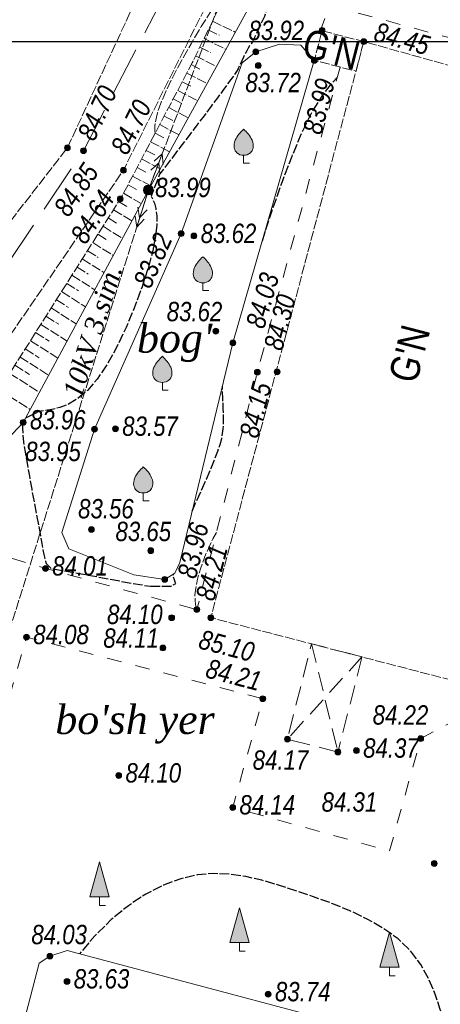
# Model space of a CAD drawing. Extents: x 744948 to 745202, y 4654927 to 4655252.
# Tile 5 of 11: x 745007 to 745028, y 4655155 to 4655206. Entities that reach past the tile are written whole.
import ezdxf
from ezdxf.enums import TextEntityAlignment as Align

# ---------------------------------------------------------------- set-up
doc = ezdxf.new("R2010")
doc.units = 0
doc.header["$LTSCALE"] = 0.5
doc.header["$MEASUREMENT"] = 0
for name, pattern in [('Auto_Soil_Left_Line_m1', [7, 5, -2]), ('Auto_Soil_Right_Line_m1', [1, 1, 0]), ('Auto_Street_NotBorder_Line_m1', [3, 1.5, -1.5]), ('Build_Contour_Canopy_m1', [3, 2, -1]), ('Build_Contour_Notresid_m1', [1, 1, 0]), ('Commnctn_Electr_VLP_High_Unbuilt_m1', [1, 1, 0]), ('Hydrotech_Dry_Grooves_m1', [1, 1, 0]), ('Relef_Horizontal_Basic_m1', [1, 1, 0]), ('Relef_Horizontal_Bold_m1', [1, 1, 0]), ('Relef_Slope_Artificial_m1', [1, 1, 0])]:
    doc.linetypes.add(name, pattern=pattern)
for name, color, linetype, lineweight, true_color in [('AUTO#_ROADS_EXIST_L', 7, 'Continuous', 15, 0x000000), ('COMMN_OBJCT_#####_B', 7, 'Continuous', 15, 0x000000), ('GREEN_VGTAT_#####_T', 7, 'Continuous', 15, 0x000000), ('GREEN_VGTAT_CNTUR_P', 7, 'Continuous', 15, 0x000000), ('GREEN_VGTAT_SRVEY_B', 7, 'Continuous', 15, 0x000000)]:
    doc.layers.add(name, color=color, linetype=linetype, lineweight=lineweight, true_color=true_color)
for name, color, linetype, true_color in [('BUILD_CANOP_CNTUR_P', 7, 'Continuous', 0x000000), ('BUILD_NORES_CNTUR_P', 7, 'Continuous', 0x000000), ('BUILD_NORES_TITLE_T', 7, 'Continuous', 0x000000), ('COMMN_OBJCT_ELCTR_B', 7, 'Continuous', 0x000000), ('COMMN_OBJCT_ELCTR_L', 7, 'Continuous', 0x000000), ('COMMN_OBJCT_ELCTR_T', 7, 'Continuous', 0x000000), ('HYDRO_TECHN_CANAL_L', 7, 'Continuous', 0x000000), ('RELEF_HRZNT_BASIC_L', 7, 'Continuous', 0x000000), ('RELEF_HRZNT_BOLD#_L', 7, 'Continuous', 0x000000), ('RELEF_POINT_PICKT_B', 7, 'Continuous', 0x000000), ('RELEF_POINT_PICKT_T', 7, 'Continuous', 0x000000), ('RELEF_SLOPE_#####_L', 7, 'Continuous', 0x000000)]:
    doc.layers.add(name, color=color, linetype=linetype, true_color=true_color)
doc.styles.add('БМ-431 (Times New Roman К)', font='timesi.ttf', dxfattribs={"height": 1})
doc.styles.add('Д-431 (Arial Narrow К)', font='ARIALNI.TTF', dxfattribs={"height": 1})
doc.styles.add('Р-131 (Arial Narrow)', font='ARIALN.TTF', dxfattribs={"height": 1})
doc.linetypes.add('Relef_Slope_Artificial_Botton_m1', pattern='A,0,[3,Topography.shx,S=0.25,R=0,X=0,Y=0],-1', length=1)
doc.linetypes.add('Vegetation_Line_Contour_Manual_m1', pattern='A,0,[3,Topography.shx,S=1,R=0,X=0,Y=0],-1.5', length=1.5)

# ---------------------------------------------------------------- blocks, each defined once
blk = doc.blocks.new('PointHight_m1')
at = {"layer": 'RELEF_POINT_PICKT_B', "linetype": 'Continuous', "lineweight": 15, "true_color": 0x000000}
h = blk.add_hatch(color=18, dxfattribs=at)
edge = h.paths.add_edge_path()
edge.add_arc((0, 0), 0.3, 0, 360)
at = {"layer": 'RELEF_POINT_PICKT_B', "color": 18, "linetype": 'Continuous', "lineweight": 15, "true_color": 0x000000}
blk.add_circle((0, 0), 0.3, dxfattribs=at)
blk.add_point((0, 0), dxfattribs=at)
blk = doc.blocks.new('CommnctnPoleRCcircle_m1')
at = {"layer": 'COMMN_OBJCT_#####_B', "lineweight": 13, "true_color": 0xfffffe}
h = blk.add_hatch(color=7, dxfattribs=at)
edge = h.paths.add_edge_path()
edge.add_arc((0, 0), 0.5, 0, 360)
at = {"layer": 'COMMN_OBJCT_#####_B', "lineweight": 13, "true_color": 0x000000}
blk.add_hatch(color=18, dxfattribs=at).paths.add_polyline_path([(-0.1, 0, 1), (0.1, 0, 1)])
at = {"layer": 'COMMN_OBJCT_#####_B', "color": 18, "lineweight": 9, "true_color": 0x000000}
for radius in [0.5, 0.1]:
    blk.add_circle((0, 0), radius, dxfattribs=at)
blk = doc.blocks.new('ElectricHighVLP_m1')
at = {"layer": 'COMMN_OBJCT_ELCTR_B', "color": 18, "linetype": 'Continuous', "lineweight": 20, "true_color": 0x000000}
for p, q in [((0, 0), (4, 0)), ((3, 0), (2, 0.5)), ((3, 0), (2, -0.5)), ((4, 0), (3, 0.5)), ((4, 0), (3, -0.5))]:
    blk.add_line(p, q, dxfattribs=at)
blk = doc.blocks.new('GreenFruit_m1')
at = {"layer": 'GREEN_VGTAT_SRVEY_B', "linetype": 'Continuous', "lineweight": 13, "true_color": 0xfffffe}
h = blk.add_hatch(color=7, dxfattribs=at)
h.dxf.hatch_style = 1
edge = h.paths.add_edge_path()
edge.add_spline(control_points=[(0, 0.8), (0, 0.8), (0.26, 0.8), (0.7, 0.95), (1.07, 1.61), (0.88, 2.61), (0.34, 3.16), (0, 3.5)], knot_values=[1.744095, 1.744095, 1.744095, 1.744095, 1.744164, 2.114608, 2.383255, 2.810464, 3.522822, 3.522822, 3.522822, 3.522822], degree=3, periodic=0)
edge.add_spline(control_points=[(0, 3.5), (-0.34, 3.16), (-0.88, 2.61), (-1.07, 1.61), (-0.7, 0.95), (-0.26, 0.8), (0, 0.8), (0, 0.8)], knot_values=[1.744095, 1.744095, 1.744095, 1.744095, 2.456452, 2.883662, 3.152309, 3.522752, 3.522822, 3.522822, 3.522822, 3.522822], degree=3, periodic=0)
at = {"layer": 'GREEN_VGTAT_SRVEY_B', "color": 18, "linetype": 'Continuous', "lineweight": 13, "true_color": 0x000000, "flags": 128}
blk.add_lwpolyline([(0.6, 0), (0, 0), (0, 0.8)], dxfattribs=at)
at = {"layer": 'GREEN_VGTAT_SRVEY_B', "color": 18, "linetype": 'Continuous', "lineweight": 13, "true_color": 0x000000}
for points in [[(0, 0.8), (0, 0.8), (-0.26, 0.8), (-0.7, 0.95), (-1.07, 1.61), (-0.88, 2.61), (-0.34, 3.16), (0, 3.5)], [(0, 0.8), (0, 0.8), (0.26, 0.8), (0.7, 0.95), (1.07, 1.61), (0.88, 2.61), (0.34, 3.16), (0, 3.5)]]:
    blk.add_open_spline(points, degree=3, knots=[1.743859, 1.743859, 1.743859, 1.743859, 1.744164, 2.114608, 2.383255, 2.810464, 3.522822, 3.522822, 3.522822, 3.522822], dxfattribs=at)
blk = doc.blocks.new('GreenPoplar_m1')
at = {"layer": 'GREEN_VGTAT_SRVEY_B', "linetype": 'Continuous', "lineweight": 13, "true_color": 0x000000}
blk.add_hatch(color=18, dxfattribs=at).paths.add_polyline_path([(-1, 0.9), (1, 0.9), (0, 4.5)])
at = {"layer": 'GREEN_VGTAT_SRVEY_B', "color": 18, "linetype": 'Continuous', "lineweight": 13, "true_color": 0x000000}
for p, q in [((-1, 0.9), (0, 4.5)), ((0, 4.5), (1, 0.9)), ((-1, 0.9), (1, 0.9))]:
    blk.add_line(p, q, dxfattribs=at)
blk.add_lwpolyline([(0.6, 0), (0, 0), (0, 0.9)], dxfattribs=at)

msp = doc.modelspace()

# ---------------------------------------------------------------- linework, layer by layer
msp.add_lwpolyline([(745175.476, 4654926.979), (744989.134, 4654926.979), (744989.134, 4655204.594), (745175.476, 4655204.594)], close=True)
at = {"layer": 'AUTO#_ROADS_EXIST_L', "color": 18, "linetype": 'Auto_Soil_Left_Line_m1', "lineweight": 15, "true_color": 0x000000, "elevation": 84.168, "flags": 128}
msp.add_lwpolyline([(744977.33, 4655127.35), (744982.06, 4655152.62), (744984.76, 4655163.4), (744988.96, 4655172.023), (744990.77, 4655174.6), (745000.98, 4655185.63), (745009.92, 4655198.95), (745017.49, 4655213.49), (745022.69, 4655222.58), (745025.542, 4655225.056), (745028.047, 4655226.239), (745030.24, 4655226.71), (745032.92, 4655226.512), (745035.542, 4655225.22), (745036.98, 4655224.03), (745042.14, 4655218.32), (745048, 4655203.55), (745049.797, 4655200.635), (745055.604, 4655190.028), (745055.98, 4655189.55), (745065.96, 4655179.05), (745069.494, 4655176.105), (745073.04, 4655173.88), (745080.26, 4655170.892), (745085.8, 4655169.29), (745092.03, 4655169.737), (745094.77, 4655170.59), (745094.784, 4655170.598)], dxfattribs=at)
at = {"layer": 'AUTO#_ROADS_EXIST_L', "color": 18, "linetype": 'Auto_Soil_Right_Line_m1', "lineweight": 15, "true_color": 0x000000, "elevation": 84.441, "flags": 128}
msp.add_lwpolyline([(744980.21, 4655126.34), (744984.18, 4655151.74), (744987.12, 4655163.02), (744990.432, 4655170.539), (744992.73, 4655173.72), (745003.17, 4655185.1), (745011.98, 4655197.94), (745019.61, 4655213.12), (745024.134, 4655221.196), (745024.82, 4655221.94), (745026.904, 4655223.675), (745029.473, 4655224.469), (745030.7, 4655224.6), (745032.714, 4655224.485), (745034.043, 4655223.987), (745035.75, 4655222.5), (745039.266, 4655218.775), (745040.49, 4655216.83), (745046.48, 4655202.63), (745053.75, 4655189.265), (745054.58, 4655188.26), (745063.796, 4655177.874), (745064.69, 4655177.16), (745071.126, 4655172.006), (745072.38, 4655171.33), (745078.255, 4655169.018), (745083.56, 4655167.439), (745085.81, 4655166.9), (745090.682, 4655166.822), (745094.409, 4655167.931), (745095.657, 4655168.581), (745095.801, 4655168.629)], dxfattribs=at)
at = {"layer": 'AUTO#_ROADS_EXIST_L', "color": 18, "linetype": 'Auto_Street_NotBorder_Line_m1', "lineweight": 15, "true_color": 0x000000, "flags": 128}
for points, elevation in [([(745022.117, 4655205.061), (745022.62, 4655206.45), (745029.584, 4655204.567), (745030, 4655206.09), (745032.64, 4655205.34), (745038.34, 4655203.68), (745037.78, 4655200.89), (745034.35, 4655186.52)], 83.93), ([(745171.969, 4655039.082), (745171.969, 4655039.082), (745131.27, 4655046.31), (745088.98, 4655058.36), (745061.691, 4655066.3), (745062.656, 4655069.679), (745088.178, 4655062.237), (745097.54, 4655059.51), (745099.28, 4655060.87), (745105.56, 4655082.85), (745112.13, 4655105.87), (745111.16, 4655107.73), (745091.07, 4655113.54), (745090.17, 4655113.84), (745082.69, 4655115.74), (745063.31, 4655121.14), (745031.64, 4655130), (745023.14, 4655131.99), (744994.94, 4655138.84), (744993.84, 4655140.4), (744998.79, 4655156.61), (745005.194, 4655178.24), (745007.96, 4655177.39), (745015.77, 4655175.27)], 84.186), ([(745032.6, 4655162.03), (745041.1, 4655159.65), (745043.29, 4655161.13), (745044.427, 4655165.446), (745037.67, 4655167.02), (745028.78, 4655169.39), (745027.32, 4655168.61), (745025.709, 4655162.812), (745017.62, 4655165.06), (745019.17, 4655170.67), (745006.98, 4655173.85), (745001.66, 4655155.08), (744998.36, 4655143.03), (744998.18, 4655142.06), (745025.35, 4655135.4), (745030.15, 4655152.84), (745032.6, 4655162.03)], 84.205)]:
    msp.add_lwpolyline(points, dxfattribs=dict(at, elevation=elevation))
msp.add_lwpolyline([(745023.16, 4655203.265), (745018.89, 4655187.52), (745015.77, 4655175.27), (745015.77, 4655175.27)], dxfattribs=at)
at = {"layer": 'BUILD_CANOP_CNTUR_P', "color": 18, "linetype": 'Build_Contour_Canopy_m1', "lineweight": 13, "true_color": 0x000000, "flags": 128}
msp.add_lwpolyline([(745023.05, 4655167.92), (745020.44, 4655168.58), (745021.685, 4655173.502), (745024.295, 4655172.842)], close=True, dxfattribs=at)
for points in [[(745021.685, 4655173.502), (745023.05, 4655167.92)], [(745024.295, 4655172.842), (745020.44, 4655168.58)]]:
    msp.add_lwpolyline(points, dxfattribs=at)
at = {"layer": 'BUILD_NORES_CNTUR_P', "color": 18, "linetype": 'Build_Contour_Notresid_m1', "lineweight": 13, "true_color": 0x000000, "flags": 128}
for points in [[(745024.38, 4655204.58), (745023.984, 4655203.051), (745021.83, 4655203.61), (745022.226, 4655205.139)], [(745057.16, 4655172.04), (745036.92, 4655177.29), (745035.808, 4655173.001), (745030.229, 4655174.448), (745036.81, 4655201.12), (745024.38, 4655204.58), (745016.49, 4655174.85), (745038.238, 4655169.209), (745046.02, 4655167.19), (745043.612, 4655157.909), (745036.63, 4655159.72), (745034.174, 4655150.251), (745054.396, 4655145.006), (745056.837, 4655154.416), (745052.901, 4655155.437), (745057.205, 4655172.028), (745057.16, 4655172.04), (745057.165, 4655172.057)]]:
    msp.add_lwpolyline(points, close=True, dxfattribs=at)
at = {"layer": 'COMMN_OBJCT_ELCTR_L', "color": 18, "linetype": 'Commnctn_Electr_VLP_High_Unbuilt_m1', "lineweight": 20, "true_color": 0x000000, "flags": 128}
msp.add_lwpolyline([(745027.989, 4655235.621), (745013.981, 4655198.789), (745013.27, 4655196.92), (744995.542, 4655140.747), (744994.294, 4655136.947), (744979.426, 4655093.403), (744978.78, 4655091.51), (744980.7, 4655090.951), (745024.12, 4655078.299), (745027.991, 4655077.302), (745085.647, 4655064.523), (745158.949, 4655047.898), (745160.9, 4655047.46), (745162.85, 4655047.017), (745186.921, 4655041.319)], dxfattribs=at)
at = {"layer": 'GREEN_VGTAT_CNTUR_P', "color": 18, "linetype": 'Vegetation_Line_Contour_Manual_m1', "lineweight": 15, "true_color": 0x000000, "flags": 128}
for points in [[(745014.883, 4655177.698), (745014.641, 4655177.151), (745014.11, 4655176.83), (745012.518, 4655177.062), (745009.173, 4655178.407), (745008.797, 4655179.253), (745010.49, 4655184.58), (745014.96, 4655194.67), (745018.109, 4655203.493), (745018.81, 4655204.05), (745020.032, 4655204.448), (745021.132, 4655204.399), (745021.83, 4655203.61), (745017.63, 4655189.03)], [(745025.967, 4655139.479), (745025.73, 4655138.346), (745025.22, 4655137.45), (745023.818, 4655137.361), (745004.968, 4655143.222), (745004.531, 4655143.599), (745004.38, 4655143.97), (745004.395, 4655144.634), (745007.63, 4655157.021), (745008.19, 4655157.38), (745009.076, 4655157.68), (745028.364, 4655152.551), (745029.07, 4655151.97), (745029.141, 4655151.349)]]:
    msp.add_lwpolyline(points, close=True, dxfattribs=at)
at = {"layer": 'HYDRO_TECHN_CANAL_L', "color": 3, "linetype": 'Hydrotech_Dry_Grooves_m1', "lineweight": 15, "true_color": 0x00ff00, "flags": 128}
msp.add_lwpolyline([(745092.053, 4655176.241), (745092.169, 4655175.576), (745092.147, 4655174.781), (745092, 4655174.17), (745090.444, 4655173.027), (745088.74, 4655172.01), (745086.04, 4655171.801), (745082.949, 4655171.704), (745081.81, 4655171.98), (745074.62, 4655174.64), (745067.61, 4655180.04), (745057.72, 4655190.25), (745049.32, 4655202.9), (745047.65, 4655207.74), (745046.26, 4655214.31), (745043.33, 4655220.96), (745038.78, 4655225.94), (745034.116, 4655230.642), (745031.587, 4655231.785), (745030.4, 4655231.85), (745028.528, 4655231.186), (745026.49, 4655229.97), (745024.38, 4655228.71), (745021.08, 4655223.14), (745016.35, 4655214.76), (745009.09, 4655199.1), (744999.03, 4655186.12), (744989.695, 4655174.952), (744985.014, 4655168.225), (744982.596, 4655162.607), (744975.76, 4655130.95)], dxfattribs=at)
at = {"layer": 'RELEF_HRZNT_BASIC_L', "color": 34, "linetype": 'Relef_Horizontal_Basic_m1', "lineweight": 15, "true_color": 0xa55200, "elevation": 84.5, "flags": 128}
for points in [[(745013.618, 4655199.851), (745013.6, 4655200.01), (745013.61, 4655200.23), (745013.65, 4655200.53), (745013.74, 4655200.91), (745013.91, 4655201.4), (745014.17, 4655202.01), (745014.53, 4655202.75), (745014.97, 4655203.59), (745015.47, 4655204.47), (745016, 4655205.36), (745016.54, 4655206.22), (745017.06, 4655206.99), (745017.54, 4655207.64), (745017.565, 4655207.67)], [(745016.784, 4655179.253), (745016.59, 4655178.92), (745016.24, 4655178.14), (745015.97, 4655177.43), (745015.8, 4655176.84), (745015.71, 4655176.38), (745015.67, 4655176.02), (745015.68, 4655175.74), (745015.7, 4655175.54), (745015.73, 4655175.39), (745015.75, 4655175.28), (745015.747, 4655175.276)]]:
    msp.add_lwpolyline(points, dxfattribs=at)
at = {"layer": 'RELEF_HRZNT_BOLD#_L', "color": 34, "linetype": 'Relef_Horizontal_Bold_m1', "lineweight": 30, "true_color": 0xa55200, "elevation": 84, "flags": 128}
for points in [[(745036.664, 4655217.653), (745036.61, 4655217.69), (745036.45, 4655217.79), (745036.27, 4655217.9), (745036.06, 4655218.01), (745035.82, 4655218.12), (745035.57, 4655218.21), (745035.29, 4655218.29), (745034.99, 4655218.34), (745034.67, 4655218.36), (745034.32, 4655218.3), (745033.95, 4655218.17), (745033.56, 4655217.93), (745033.13, 4655217.56), (745032.68, 4655217.04), (745032.2, 4655216.37), (745031.69, 4655215.59), (745031.15, 4655214.77), (745030.59, 4655213.98), (745029.99, 4655213.28), (745029.37, 4655212.74), (745028.72, 4655212.42), (745028.04, 4655212.36), (745027.35, 4655212.52), (745026.66, 4655212.83), (745025.97, 4655213.22), (745025.31, 4655213.61), (745024.69, 4655213.94), (745024.11, 4655214.14), (745023.59, 4655214.16), (745023.12, 4655213.99), (745022.69, 4655213.67), (745022.3, 4655213.2), (745021.93, 4655212.62), (745021.58, 4655211.94), (745021.24, 4655211.18), (745020.91, 4655210.37), (745020.58, 4655209.53), (745020.26, 4655208.68), (745019.97, 4655207.87), (745019.7, 4655207.11), (745019.46, 4655206.44), (745019.26, 4655205.88), (745018.63, 4655204.55), (745018.57, 4655204.46), (745018.49, 4655204.36), (745018.42, 4655204.24), (745018.35, 4655204.11), (745018.28, 4655203.99), (745018.22, 4655203.87), (745018.17, 4655203.77), (745017.9, 4655203.18), (745017.81, 4655203.04), (745017.69, 4655202.85), (745017.53, 4655202.63), (745017.34, 4655202.37), (745017.11, 4655202.05), (745016.83, 4655201.68), (745016.51, 4655201.25), (745016.14, 4655200.75), (745015.73, 4655200.22), (745015.32, 4655199.67), (745014.9, 4655199.12), (745014.51, 4655198.6), (745014.15, 4655198.13), (745013.85, 4655197.74), (745013.41, 4655196.61), (745013.49, 4655196.45), (745013.58, 4655196.24), (745013.65, 4655195.96), (745013.7, 4655195.59), (745013.7, 4655195.12), (745013.63, 4655194.52), (745013.49, 4655193.79), (745013.26, 4655192.91), (745012.94, 4655191.92), (745012.56, 4655190.88), (745012.12, 4655189.83), (745011.64, 4655188.83), (745011.14, 4655187.92), (745010.63, 4655187.16), (745010.12, 4655186.58), (745009.62, 4655186.16), (745009.15, 4655185.87), (745008.7, 4655185.7), (745008.29, 4655185.59), (745007.93, 4655185.54), (745007.62, 4655185.49), (745006.927, 4655185.148)], [(745019.15, 4655194.307), (745019.28, 4655194.71), (745019.71, 4655196.02), (745020.18, 4655197.36), (745020.68, 4655198.66), (745021.19, 4655199.88), (745021.71, 4655200.93), (745022.23, 4655201.77), (745022.72, 4655202.41), (745023.013, 4655202.722)], [(745015.524, 4655180.342), (745015.69, 4655180.72), (745015.98, 4655181.38), (745016.26, 4655182), (745016.5, 4655182.56), (745016.7, 4655183.04), (745016.85, 4655183.45), (745016.97, 4655183.79), (745017.05, 4655184.09), (745017.1, 4655184.35), (745017.13, 4655184.6), (745017.15, 4655184.85), (745017.15, 4655185.1), (745017.15, 4655185.37), (745017.13, 4655185.64), (745017.12, 4655185.91), (745017.11, 4655186.2), (745017.1, 4655186.48), (745017.09, 4655186.76), (745017.09, 4655186.802)], [(745006.761, 4655184.878), (745006.82, 4655183.91), (745006.91, 4655183.41), (745007.01, 4655182.82), (745007.13, 4655182.16), (745007.25, 4655181.48), (745007.38, 4655180.79), (745007.5, 4655180.15), (745007.61, 4655179.57), (745007.7, 4655179.08), (745007.77, 4655178.68), (745007.83, 4655178.36), (745007.88, 4655178.11), (745007.93, 4655177.91), (745007.96, 4655177.76), (745007.99, 4655177.65), (745008.24, 4655177.4), (745009.7, 4655177.14), (745010.17, 4655177.05), (745010.71, 4655176.95), (745011.29, 4655176.84), (745011.87, 4655176.73), (745012.43, 4655176.63), (745012.94, 4655176.54), (745013.37, 4655176.47)], [(745013.37, 4655176.47), (745014.45, 4655176.48), (745014.68, 4655176.61), (745014.65, 4655176.69), (745014.61, 4655176.8), (745014.57, 4655176.96), (745014.557, 4655177.1)], [(745029.709, 4655151.236), (745029.55, 4655151.46), (745029.27, 4655151.94), (745029.01, 4655152.5), (745028.78, 4655153.15), (745028.56, 4655153.87), (745028.33, 4655154.64), (745028.06, 4655155.43), (745027.73, 4655156.21), (745027.32, 4655156.96), (745026.79, 4655157.66), (745026.15, 4655158.28), (745025.39, 4655158.82), (745024.55, 4655159.3), (745023.66, 4655159.73), (745022.73, 4655160.11), (745021.79, 4655160.45), (745020.87, 4655160.76), (745019.98, 4655161.05), (745019.13, 4655161.3), (745018.29, 4655161.49), (745017.47, 4655161.61), (745016.64, 4655161.65), (745015.8, 4655161.58), (745014.94, 4655161.38), (745014.05, 4655161.05), (745013.14, 4655160.59), (745012.24, 4655159.99), (745011.35, 4655159.27), (745010.5, 4655158.43), (745009.722, 4655157.508)]]:
    msp.add_lwpolyline(points, dxfattribs=at)
at = {"layer": 'RELEF_SLOPE_#####_L', "color": 18, "linetype": 'Relef_Slope_Artificial_m1', "lineweight": 15, "true_color": 0x000000, "flags": 128}
for points in [[(744996.018, 4655175.07), (745002.97, 4655183.189), (745004.72, 4655185.26), (745011.9, 4655196.587), (745015.53, 4655203.484), (745020.01, 4655212.7), (745024.444, 4655220.36), (745025.29, 4655221.39), (745027.244, 4655223.085), (745029.495, 4655223.808), (745031.44, 4655223.83), (745033.747, 4655223.245), (745035.326, 4655221.863), (745038.23, 4655218.44), (745042.3, 4655209.79), (745044.56, 4655202.02), (745053.112, 4655189.171), (745053.819, 4655188.161)], [(745016.358, 4655205.188), (745016.932, 4655204.909)], [(745016.577, 4655205.638), (745017.748, 4655205.069)], [(745016.139, 4655204.738), (745017.263, 4655204.187)], [(745015.921, 4655204.289), (745016.47, 4655204.016)], [(745015.702, 4655203.839), (745016.776, 4655203.3)], [(745015.481, 4655203.391), (745016.006, 4655203.124)], [(745015.248, 4655202.948), (745016.289, 4655202.414)], [(745015.015, 4655202.506), (745015.53, 4655202.238)], [(745014.549, 4655201.621), (745015.055, 4655201.355)], [(745014.782, 4655202.063), (745015.802, 4655201.527)], [(745014.316, 4655201.179), (745015.32, 4655200.651)], [(745014.084, 4655200.736), (745014.581, 4655200.474)], [(745013.851, 4655200.294), (745014.838, 4655199.774)], [(745013.618, 4655199.851), (745014.108, 4655199.593)], [(745013.385, 4655199.409), (745014.357, 4655198.897)], [(745013.152, 4655198.966), (745013.634, 4655198.713)], [(745012.687, 4655198.081), (745013.16, 4655197.832)], [(745012.919, 4655198.524), (745013.875, 4655198.021)], [(745012.454, 4655197.639), (745013.387, 4655197.133)], [(745012.221, 4655197.196), (745012.682, 4655196.939)], [(745011.988, 4655196.754), (745012.899, 4655196.231)], [(745011.734, 4655196.324), (745012.195, 4655196.052)], [(745011.466, 4655195.901), (745012.413, 4655195.329)], [(745010.931, 4655195.057), (745011.926, 4655194.426)], [(745011.198, 4655195.479), (745011.684, 4655195.178)], [(745010.663, 4655194.635), (745011.176, 4655194.31)], [(745010.395, 4655194.212), (745011.451, 4655193.543)], [(745010.127, 4655193.79), (745010.67, 4655193.446)], [(745009.86, 4655193.368), (745010.975, 4655192.661)], [(745009.324, 4655192.523), (745010.5, 4655191.778)], [(745009.592, 4655192.945), (745010.165, 4655192.582)], [(745009.057, 4655192.101), (745009.659, 4655191.719)], [(745008.789, 4655191.679), (745010.024, 4655190.895)], [(745008.521, 4655191.256), (745009.154, 4655190.855)], [(745008.253, 4655190.834), (745009.549, 4655190.013)], [(745007.718, 4655189.989), (745009.073, 4655189.13)], [(745007.986, 4655190.412), (745008.648, 4655189.992)], [(745007.45, 4655189.567), (745008.143, 4655189.128)], [(745007.183, 4655189.145), (745008.598, 4655188.248)], [(745006.915, 4655188.722), (745007.637, 4655188.264)], [(745006.647, 4655188.3), (745008.122, 4655187.365)], [(745006.112, 4655187.456), (745007.647, 4655186.483)], [(745006.38, 4655187.878), (745007.132, 4655187.401)], [(745005.576, 4655186.611), (745007.171, 4655185.6)]]:
    msp.add_lwpolyline(points, dxfattribs=at)
at = {"layer": 'RELEF_SLOPE_#####_L', "color": 18, "linetype": 'Relef_Slope_Artificial_Botton_m1', "lineweight": 15, "true_color": 0x000000, "flags": 128}
msp.add_lwpolyline([(744996.531, 4655174.319), (745005.139, 4655183.171), (745006.81, 4655184.93), (745013.27, 4655196.92), (745021.32, 4655211.57), (745025.335, 4655219.461), (745026.17, 4655220.45), (745028.024, 4655222.086), (745030.24, 4655222.66), (745032.1, 4655222.353), (745033.555, 4655221.476), (745037.04, 4655217.19), (745038.18, 4655214.78), (745041.038, 4655209.347), (745043.396, 4655202.318), (745044.512, 4655200.788), (745048.591, 4655194.266), (745053.819, 4655188.161)], dxfattribs=at)

# ---------------------------------------------------------------- block references
at = {"layer": 'COMMN_OBJCT_#####_B', "color": 18, "true_color": 0x000000, "xscale": 0.5, "yscale": 0.5, "zscale": 0.5}
msp.add_blockref('CommnctnPoleRCcircle_m1', (745013.27, 4655196.92), dxfattribs=at)
at = {"layer": 'COMMN_OBJCT_ELCTR_B', "color": 18, "true_color": 0x000000, "xscale": 0.5, "yscale": 0.5, "zscale": 0.5}
for rotation in [69.17667426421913, 252.4843474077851]:
    msp.add_blockref('ElectricHighVLP_m1', (745013.27, 4655196.92), dxfattribs=dict(at, rotation=rotation))
at = {"layer": 'GREEN_VGTAT_SRVEY_B', "color": 18, "true_color": 0x000000, "xscale": 0.5, "yscale": 0.5, "zscale": 0.5}
for name, p in [('GreenFruit_m1', (745018.184, 4655198.312)), ('GreenFruit_m1', (745016.081, 4655191.73)), ('GreenFruit_m1', (745013.989, 4655186.59)), ('GreenFruit_m1', (745013.006, 4655180.887)), ('GreenPoplar_m1', (745010.75, 4655159.999)), ('GreenPoplar_m1', (745017.966, 4655157.634)), ('GreenPoplar_m1', (745025.702, 4655156.365))]:
    msp.add_blockref(name, p, dxfattribs=at)
at = {"layer": 'RELEF_POINT_PICKT_B', "color": 18, "true_color": 0x000000, "xscale": 0.5, "yscale": 0.5, "zscale": 0.5}
for p in [(745022.23, 4655205.16, 83.93), (745024.38, 4655204.58, 84.453), (745018.81, 4655204.05, 83.924), (745021.83, 4655203.61, 83.985), (745018.94, 4655203.34, 83.716), (745009.09, 4655199.1, 84.7), (745009.92, 4655198.95, 84.848), (745011.98, 4655197.94, 84.703), (745013.27, 4655196.92, 83.988), (745011.82, 4655196.46, 84.641), (745014.96, 4655194.67, 83.824), (745015.62, 4655194.55, 83.622), (745016.75, 4655189.64, 83.623), (745017.63, 4655189.03, 84.03), (745018.89, 4655187.52, 84.147), (745019.91, 4655187.54, 84.295), (745006.81, 4655184.93, 83.963), (745010.49, 4655184.58, 83.945), (745011.57, 4655184.6, 83.565), (745010.33, 4655179.4, 83.558), (745013.39, 4655178.31, 83.654), (745007.96, 4655177.39, 84.008), (745014.11, 4655176.83, 83.958), (745015.77, 4655175.27, 84.205), (745014.47, 4655174.85, 84.101), (745016.49, 4655174.85, 85.099), (745006.98, 4655173.85, 84.08), (745014.02, 4655173.29, 84.107), (745019.17, 4655170.67, 84.207), (745020.44, 4655168.58, 84.173), (745027.32, 4655168.61, 84.224), (745024, 4655167.99, 84.37), (745023.05, 4655167.92, 84.308), (745011.74, 4655166.71, 84.097), (745017.62, 4655165.06, 84.143), (745028.02, 4655162.17, 84.18), (745008.19, 4655157.38, 84.033), (745009.07, 4655156.08, 83.632), (745019.45, 4655155.42, 83.741)]:
    msp.add_blockref('PointHight_m1', p, dxfattribs=at)

# ---------------------------------------------------------------- texts
at = {"layer": 'BUILD_NORES_TITLE_T', "color": 18, "true_color": 0x000000, "style": 'Р-131 (Arial Narrow)'}
for rotation, p in [(345.4587, (745022.711, 4655204.187)), (75.4587, (745026.732, 4655188.475))]:
    msp.add_text("G'N", height=1.5, rotation=rotation, dxfattribs=at).set_placement(p, align=Align.MIDDLE)
at = {"layer": 'COMMN_OBJCT_ELCTR_T', "color": 18, "linetype": 'Continuous', "true_color": 0x000000, "style": 'БМ-431 (Times New Roman К)'}
msp.add_text('10kV 3.sim.', height=1, rotation=72.3758, dxfattribs=at).set_placement((745010.374, 4655189.647), align=Align.MIDDLE)
at = {"layer": 'GREEN_VGTAT_#####_T', "color": 18, "true_color": 0x000000, "style": 'БМ-431 (Times New Roman К)'}
for s, p in [("bog'", (745014.623, 4655189.078)), ("bo'sh yer", (745012.579, 4655169.394))]:
    msp.add_text(s, height=1.5, dxfattribs=at).set_placement(p, align=Align.MIDDLE)
at = {"layer": 'RELEF_POINT_PICKT_T', "color": 18, "true_color": 0x000000, "style": 'Д-431 (Arial Narrow К)'}
for s, p in [('83.92', (745018.437, 4655205.159, 83.924)), ('83.72', (745018.271, 4655202.468, 83.716)), ('83.99', (745013.62, 4655197.055, 83.988)), ('83.62', (745015.97, 4655194.685, 83.622)), ('83.62', (745014.215, 4655190.649, 83.623)), ('83.96', (745007.16, 4655185.065, 83.963)), ('83.57', (745011.92, 4655184.735, 83.565)), ('83.95', (745006.918, 4655183.432, 83.945)), ('83.56', (745009.644, 4655180.475, 83.558)), ('83.65', (745011.574, 4655179.303, 83.654)), ('84.01', (745008.31, 4655177.525, 84.008)), ('84.10', (745011.136, 4655175.022, 84.101)), ('84.08', (745007.33, 4655173.985, 84.08)), ('84.11', (745010.944, 4655173.8, 84.107)), ('84.22', (745024.843, 4655169.833, 84.224)), ('84.37', (745024.35, 4655168.125, 84.37)), ('84.17', (745018.653, 4655167.504, 84.173)), ('84.10', (745012.09, 4655166.845, 84.097)), ('84.14', (745017.97, 4655165.195, 84.143)), ('84.31', (745022.208, 4655165.341, 84.308)), ('84.03', (745007.233, 4655158.5, 84.033)), ('83.63', (745009.42, 4655156.215, 83.632)), ('83.74', (745019.8, 4655155.555, 83.741))]:
    msp.add_text(s, height=1, dxfattribs=at).set_placement(p, align=Align.MIDDLE_LEFT)
for s, rotation, p in [('84.45', 344.445, (745024.971, 4655205.12, 84.453)), ('83.99', 75.4587, (745021.701, 4655199.854, 83.985)), ('84.70', 65.1275, (745010.023, 4655199.597, 84.7)), ('84.70', 63.3143, (745011.728, 4655198.892, 84.703)), ('84.85', 56.1316, (745008.737, 4655195.746, 84.848)), ('84.64', 57.6282, (745009.61, 4655194.326, 84.641)), ('83.82', 66.106, (745012.913, 4655191.982, 83.824)), ('84.03', 73.9301, (745018.755, 4655189.846, 84.03)), ('84.30', 75.4587, (745019.688, 4655188.711, 84.295)), ('84.15', 75.4587, (745018.431, 4655184.187, 84.147)), ('83.96', 76.3732, (745015.233, 4655176.928, 83.958)), ('84.21', 75.4587, (745016.174, 4655175.785, 84.205)), ('85.10', 345.4587, (745015.924, 4655173.766, 85.099)), ('84.21', 345.3791, (745016.288, 4655172.268, 84.207))]:
    msp.add_text(s, height=1, rotation=rotation, dxfattribs=at).set_placement(p, align=Align.MIDDLE_LEFT)

doc.saveas('drawing.dxf')
